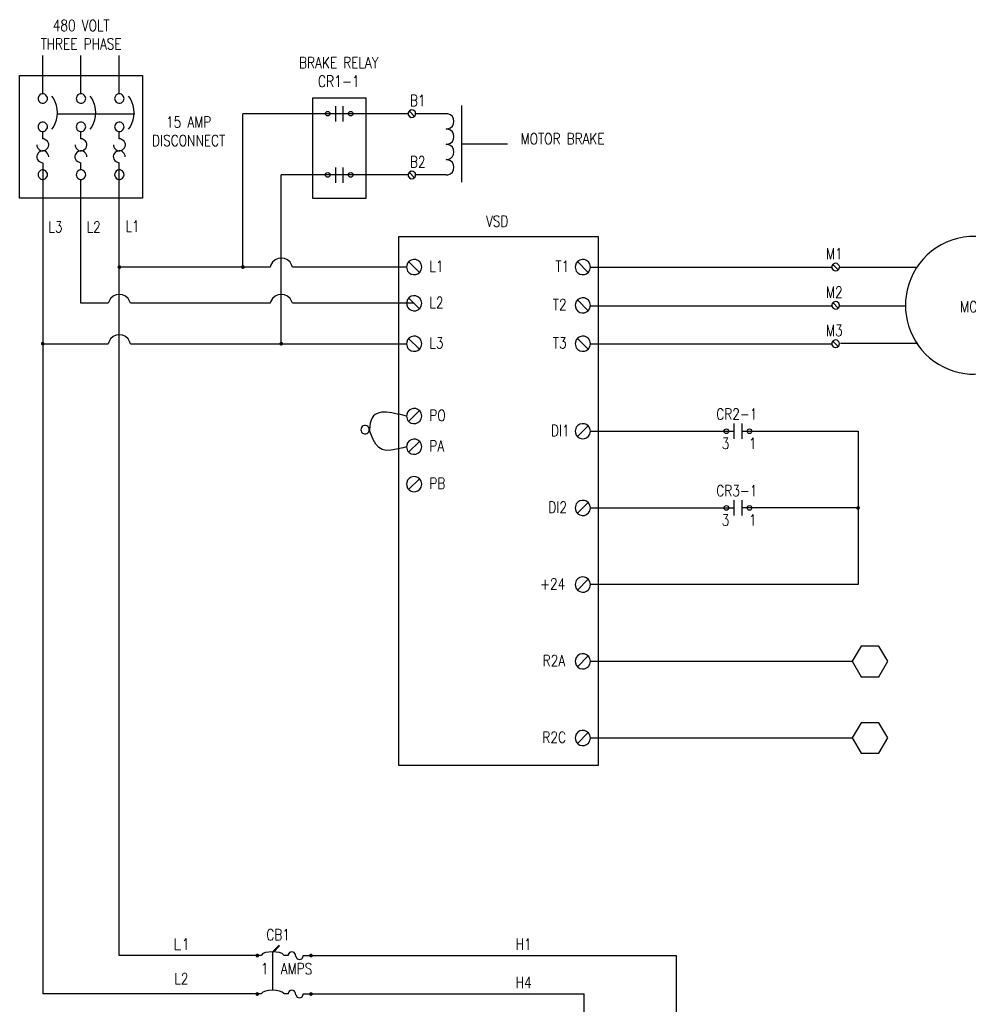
# Model space of a CAD drawing. Header units: inches. Extents: x 0 to 248, y 0 to 44.
# Tile 2 of 3: x 226 to 237, y 33 to 44. Entities that reach past the tile are written whole.
import ezdxf

# ---------------------------------------------------------------- set-up
doc = ezdxf.new("R2010")
doc.units = ezdxf.units.IN
doc.header["$MEASUREMENT"] = 0
doc.layers.add('E-ANNO-TEXT', color=2, linetype='Continuous')
doc.layers.add('E-DETL-GRPH', color=3, linetype='Continuous')
doc.styles.add('Annotative', font='romans.shx', dxfattribs={"width": 0.8, "height": 0.125})

msp = doc.modelspace()

# ---------------------------------------------------------------- linework, layer by layer
at = {"layer": 'E-DETL-GRPH', "lineweight": -3}
for points in [[(226.747, 43.571), (226.747, 44.004)], [(227.178, 43.571), (227.178, 44.004)], [(227.61, 43.571), (227.61, 44.004)], [(226.487, 43.779), (227.87, 43.779)], [(226.487, 42.398), (226.487, 43.779)], [(227.87, 43.779), (227.87, 42.398)], [(226.695, 43.53), (226.694, 43.518), (226.695, 43.506)], [(226.794, 43.494), (226.799, 43.506), (226.8, 43.518), (226.799, 43.53), (226.794, 43.542)], [(226.868, 43.523), (226.851, 43.546)], [(227.126, 43.53), (227.124, 43.518), (227.126, 43.506)], [(227.225, 43.494), (227.23, 43.506), (227.231, 43.518), (227.23, 43.53), (227.225, 43.542)], [(227.299, 43.523), (227.282, 43.546)], [(227.558, 43.53), (227.557, 43.518), (227.558, 43.506)], [(227.658, 43.494), (227.662, 43.506), (227.664, 43.518), (227.662, 43.53), (227.658, 43.542)], [(227.731, 43.523), (227.714, 43.546)], [(230.044, 43.434), (230.044, 43.261)], [(230.131, 43.261), (230.131, 43.434)], [(230.864, 43.361), (230.863, 43.348), (230.864, 43.336)], [(230.936, 43.318), (230.875, 43.379)], [(230.942, 43.326), (230.947, 43.336), (230.948, 43.348), (230.947, 43.361), (230.942, 43.371)], [(231.466, 43.44), (231.466, 42.577)], [(226.92, 43.348), (227.783, 43.348)], [(229.002, 41.621), (229.002, 43.348)], [(230.863, 43.348), (229.002, 43.348)], [(231.294, 43.348), (230.95, 43.348)], [(226.695, 43.212), (226.694, 43.2), (226.695, 43.188)], [(226.747, 43.066), (226.747, 43.147)], [(226.794, 43.176), (226.799, 43.188), (226.8, 43.2), (226.799, 43.212), (226.794, 43.225)], [(226.851, 43.173), (226.868, 43.196)], [(227.126, 43.212), (227.124, 43.2), (227.126, 43.188)], [(227.178, 43.066), (227.178, 43.147)], [(227.225, 43.176), (227.23, 43.188), (227.231, 43.2), (227.23, 43.212), (227.225, 43.225)], [(227.282, 43.173), (227.299, 43.196)], [(227.558, 43.212), (227.557, 43.2), (227.558, 43.188)], [(227.61, 43.066), (227.61, 43.147)], [(227.658, 43.176), (227.662, 43.188), (227.664, 43.2), (227.662, 43.212), (227.658, 43.225)], [(227.714, 43.173), (227.731, 43.196)], [(226.761, 43.063), (226.747, 43.064)], [(227.192, 43.063), (227.178, 43.064)], [(227.624, 43.063), (227.61, 43.064)], [(226.68, 42.997), (226.681, 42.983)], [(227.111, 42.997), (227.112, 42.983)], [(227.543, 42.997), (227.545, 42.983)], [(231.466, 43.009), (231.984, 43.009)], [(226.814, 42.863), (226.813, 42.876)], [(227.245, 42.863), (227.244, 42.876)], [(227.677, 42.863), (227.676, 42.876)], [(226.733, 42.797), (226.747, 42.795)], [(226.747, 42.795), (226.747, 33.435)], [(227.164, 42.797), (227.178, 42.795)], [(227.178, 42.714), (227.178, 42.795)], [(227.596, 42.797), (227.61, 42.795)], [(229.208, 33.867), (227.61, 33.867), (227.61, 42.795)], [(230.044, 42.743), (230.044, 42.571)], [(230.131, 42.571), (230.131, 42.743)], [(230.936, 42.627), (230.875, 42.688)], [(226.695, 42.673), (226.694, 42.661), (226.695, 42.649)], [(226.794, 42.636), (226.799, 42.649), (226.8, 42.661), (226.799, 42.673), (226.794, 42.685)], [(227.126, 42.673), (227.124, 42.661), (227.126, 42.649)], [(227.483, 41.213), (227.178, 41.213), (227.178, 42.606)], [(227.225, 42.636), (227.23, 42.649), (227.231, 42.661), (227.23, 42.673), (227.225, 42.685)], [(227.558, 42.673), (227.557, 42.661), (227.558, 42.649)], [(227.658, 42.636), (227.662, 42.649), (227.664, 42.661), (227.662, 42.673), (227.658, 42.685)], [(230.863, 42.658), (229.434, 42.658)], [(229.434, 40.757), (229.434, 42.658)], [(230.864, 42.67), (230.863, 42.658), (230.864, 42.646)], [(230.942, 42.635), (230.947, 42.646), (230.948, 42.658), (230.947, 42.67), (230.942, 42.681)], [(231.294, 42.658), (230.95, 42.658)], [(227.87, 42.398), (226.487, 42.398)], [(229.308, 41.621), (227.61, 41.621)], [(229.315, 41.639), (229.309, 41.621)], [(229.56, 41.621), (229.554, 41.639)], [(230.846, 41.621), (229.56, 41.621)], [(230.848, 41.637), (230.846, 41.621), (230.848, 41.604)], [(230.993, 41.559), (230.87, 41.682)], [(231.011, 41.588), (231.016, 41.604), (231.017, 41.621), (231.016, 41.637), (231.011, 41.653)], [(232.748, 41.637), (232.747, 41.621), (232.748, 41.604)], [(232.893, 41.559), (232.771, 41.682)], [(232.912, 41.588), (232.916, 41.604), (232.918, 41.621), (232.916, 41.637), (232.912, 41.653)], [(232.919, 41.621), (235.637, 41.621)], [(235.639, 41.633), (235.637, 41.621), (235.639, 41.608)], [(235.711, 41.59), (235.649, 41.651)], [(235.717, 41.643), (235.721, 41.633), (235.723, 41.621), (236.597, 41.621)], [(235.717, 41.598), (235.721, 41.608), (235.723, 41.621)], [(230.993, 41.151), (230.87, 41.274)], [(232.893, 41.129), (232.771, 41.251)], [(227.491, 41.231), (227.485, 41.213)], [(227.735, 41.213), (227.729, 41.231)], [(229.308, 41.213), (227.737, 41.213)], [(229.315, 41.231), (229.309, 41.213)], [(229.56, 41.213), (229.554, 41.231)], [(230.932, 41.213), (229.56, 41.213)], [(230.848, 41.229), (230.846, 41.213), (230.848, 41.196)], [(231.011, 41.181), (231.016, 41.196), (231.017, 41.213), (231.016, 41.229), (231.011, 41.245)], [(232.748, 41.206), (232.747, 41.19), (232.748, 41.173)], [(232.912, 41.158), (232.916, 41.173), (232.918, 41.19), (232.916, 41.206), (232.912, 41.222)], [(232.918, 41.184), (235.642, 41.184)], [(235.639, 41.202), (235.637, 41.19), (235.639, 41.177)], [(235.711, 41.159), (235.649, 41.22)], [(235.717, 41.167), (235.721, 41.177), (235.723, 41.19), (235.721, 41.202), (235.717, 41.213)], [(235.727, 41.184), (236.465, 41.184)], [(230.993, 40.696), (230.87, 40.818)], [(232.893, 40.696), (232.771, 40.818)], [(226.747, 40.757), (227.483, 40.757)], [(227.491, 40.776), (227.485, 40.757)], [(227.735, 40.757), (227.729, 40.776)], [(227.737, 40.757), (230.846, 40.757)], [(230.848, 40.774), (230.846, 40.757), (230.848, 40.74)], [(231.011, 40.725), (231.016, 40.74), (231.017, 40.757), (231.016, 40.774), (231.011, 40.789)], [(232.748, 40.774), (232.747, 40.757), (232.748, 40.74)], [(232.912, 40.725), (232.916, 40.74), (232.918, 40.757), (232.916, 40.774), (232.912, 40.789)], [(232.919, 40.757), (235.642, 40.757)], [(235.639, 40.77), (235.637, 40.757), (235.639, 40.745)], [(235.711, 40.727), (235.649, 40.788)], [(235.717, 40.734), (235.721, 40.745), (235.723, 40.757), (235.721, 40.77), (235.717, 40.78)], [(235.736, 40.762), (236.606, 40.762)], [(230.846, 39.943), (230.803, 39.952)], [(230.848, 39.96), (230.846, 39.943), (230.848, 39.926)], [(230.87, 39.882), (230.993, 40.004)], [(231.011, 39.911), (231.016, 39.926), (231.017, 39.943), (231.016, 39.96), (231.011, 39.975)], [(230.42, 39.766), (230.424, 39.776), (230.426, 39.789), (230.424, 39.801), (230.42, 39.813)], [(230.432, 39.825), (230.427, 39.789)], [(232.771, 39.711), (232.893, 39.833)], [(234.537, 39.686), (234.537, 39.859)], [(234.623, 39.859), (234.623, 39.686)], [(230.333, 39.801), (230.331, 39.789), (230.333, 39.776)], [(230.44, 39.752), (230.427, 39.789)], [(232.748, 39.789), (232.747, 39.772), (232.748, 39.755)], [(232.912, 39.74), (232.916, 39.755), (232.918, 39.772), (232.916, 39.789), (232.912, 39.804)], [(232.919, 39.772), (234.537, 39.773)], [(234.623, 39.772), (235.934, 39.772), (235.934, 38.045), (232.919, 38.045)], [(230.846, 39.598), (230.808, 39.587)], [(230.848, 39.615), (230.846, 39.598), (230.848, 39.581)], [(230.87, 39.537), (230.993, 39.657)], [(231.011, 39.566), (231.016, 39.581), (231.017, 39.598), (231.016, 39.615), (231.011, 39.63)], [(230.848, 39.193), (230.846, 39.176), (230.848, 39.159)], [(230.87, 39.115), (230.993, 39.237)], [(231.011, 39.144), (231.016, 39.159), (231.017, 39.176), (231.016, 39.193), (231.011, 39.208)], [(232.748, 38.925), (232.747, 38.909), (232.748, 38.892)], [(232.771, 38.848), (232.893, 38.97)], [(232.912, 38.877), (232.916, 38.892), (232.918, 38.909), (232.916, 38.925), (232.912, 38.941)], [(234.537, 38.822), (234.537, 38.994)], [(234.623, 38.994), (234.623, 38.822)], [(232.919, 38.909), (234.537, 38.909)], [(235.934, 38.909), (234.623, 38.909)], [(232.748, 38.062), (232.747, 38.045), (232.748, 38.029)], [(232.771, 37.984), (232.893, 38.105)], [(232.912, 38.013), (232.916, 38.029), (232.918, 38.045), (232.916, 38.062), (232.912, 38.078)], [(232.748, 37.198), (232.747, 37.181), (232.748, 37.164)], [(232.771, 37.12), (232.893, 37.242)], [(232.912, 37.149), (232.916, 37.164), (232.918, 37.181), (232.916, 37.198), (232.912, 37.213)], [(232.919, 37.181), (235.868, 37.181)], [(232.771, 36.256), (232.893, 36.379)], [(232.748, 36.334), (232.747, 36.318), (232.748, 36.301)], [(232.912, 36.285), (232.916, 36.301), (232.918, 36.318), (232.916, 36.334), (232.912, 36.35)], [(232.919, 36.318), (235.868, 36.318)], [(229.349, 33.91), (229.415, 33.977), (229.407, 33.98), (229.337, 33.91)], [(229.21, 33.873), (229.208, 33.867)], [(229.337, 33.91), (229.337, 33.479)], [(229.465, 33.867), (229.463, 33.873)], [(229.511, 33.867), (229.466, 33.867)], [(229.512, 33.878), (229.511, 33.867)], [(229.598, 33.856), (229.595, 33.878)], [(229.68, 33.856), (229.682, 33.867)], [(229.683, 33.867), (233.884, 33.867)], [(233.884, 33.867), (233.884, 32.701)], [(229.208, 33.435), (226.747, 33.435)], [(229.21, 33.441), (229.208, 33.435)], [(229.465, 33.435), (229.463, 33.441)], [(229.511, 33.435), (229.466, 33.435)], [(229.512, 33.446), (229.511, 33.435)], [(229.598, 33.424), (229.595, 33.446)], [(229.68, 33.424), (229.682, 33.435)], [(229.683, 33.435), (232.848, 33.435)], [(232.848, 32.701), (232.848, 33.435)]]:
    msp.add_lwpolyline(points, dxfattribs=at)
for points in [[(230.391, 43.521), (229.786, 43.521), (229.786, 42.398), (230.391, 42.398)], [(233.005, 41.966), (233.005, 36.009), (230.759, 36.009), (230.759, 41.966)], [(236.167, 37.008), (236.267, 37.181), (236.167, 37.353), (235.969, 37.353), (235.868, 37.181), (235.969, 37.008)], [(236.167, 36.145), (236.267, 36.318), (236.167, 36.49), (235.969, 36.49), (235.868, 36.318), (235.969, 36.145)]]:
    msp.add_lwpolyline(points, close=True, dxfattribs=at)
msp.add_lwpolyline([(237.189, 41.964, 0.355759), (236.474, 41.295), (236.468, 41.243), (236.467, 41.19), (236.468, 41.136), (236.474, 41.084, 0.3375), (237.137, 40.421), (237.189, 40.415), (237.243, 40.414, 0.35633), (238.002, 41.032), (238.011, 41.084), (238.017, 41.136), (238.019, 41.19), (238.017, 41.243), (238.011, 41.295), (238.002, 41.347, 0.336879), (237.296, 41.964), (237.243, 41.966)], format="xyb", close=True, dxfattribs=at)
for centre in [(229.958, 43.348), (230.217, 43.348), (229.958, 42.658), (230.217, 42.658), (234.45, 39.772), (234.71, 39.772), (234.45, 38.909), (234.71, 38.909)]:
    msp.add_circle(centre, 0.026, dxfattribs=at)
for points in [[(226.794, 43.542), (226.77, 43.587), (226.708, 43.579), (226.695, 43.53)], [(227.225, 43.542), (227.201, 43.587), (227.139, 43.579), (227.126, 43.53)], [(227.658, 43.542), (227.633, 43.587), (227.571, 43.579), (227.558, 43.53)], [(226.695, 43.506), (226.708, 43.457), (226.77, 43.449), (226.794, 43.494)], [(226.868, 43.196), (226.929, 43.303), (226.929, 43.415), (226.868, 43.523)], [(227.126, 43.506), (227.139, 43.457), (227.201, 43.449), (227.225, 43.494)], [(227.299, 43.196), (227.36, 43.303), (227.36, 43.415), (227.299, 43.523)], [(227.558, 43.506), (227.571, 43.457), (227.633, 43.449), (227.658, 43.494)], [(227.731, 43.196), (227.792, 43.303), (227.792, 43.415), (227.731, 43.523)], [(230.942, 43.371), (230.92, 43.402), (230.877, 43.396), (230.864, 43.361)], [(226.794, 43.225), (226.77, 43.269), (226.708, 43.261), (226.695, 43.212)], [(227.225, 43.225), (227.201, 43.269), (227.139, 43.261), (227.126, 43.212)], [(227.658, 43.225), (227.633, 43.269), (227.571, 43.261), (227.558, 43.212)], [(230.864, 43.336), (230.877, 43.301), (230.92, 43.295), (230.942, 43.326)], [(226.695, 43.188), (226.708, 43.139), (226.77, 43.131), (226.794, 43.176)], [(227.126, 43.188), (227.139, 43.139), (227.201, 43.131), (227.225, 43.176)], [(227.558, 43.188), (227.571, 43.139), (227.633, 43.131), (227.658, 43.176)], [(226.681, 42.983), (226.736, 42.844), (226.9, 43.008), (226.761, 43.063)], [(227.112, 42.983), (227.167, 42.844), (227.33, 43.008), (227.192, 43.063)], [(227.545, 42.983), (227.599, 42.844), (227.763, 43.008), (227.624, 43.063)], [(226.813, 42.876), (226.758, 43.015), (226.594, 42.852), (226.733, 42.797)], [(227.244, 42.876), (227.189, 43.015), (227.025, 42.852), (227.164, 42.797)], [(227.676, 42.876), (227.621, 43.015), (227.458, 42.852), (227.596, 42.797)], [(226.794, 42.685), (226.77, 42.73), (226.708, 42.722), (226.695, 42.673)], [(227.225, 42.685), (227.201, 42.73), (227.139, 42.722), (227.126, 42.673)], [(227.658, 42.685), (227.633, 42.73), (227.571, 42.722), (227.558, 42.673)], [(230.942, 42.681), (230.92, 42.712), (230.877, 42.705), (230.864, 42.67)], [(226.695, 42.649), (226.708, 42.6), (226.77, 42.592), (226.794, 42.636)], [(227.126, 42.649), (227.139, 42.6), (227.201, 42.592), (227.225, 42.636)], [(227.558, 42.649), (227.571, 42.6), (227.633, 42.592), (227.658, 42.636)], [(230.864, 42.646), (230.877, 42.61), (230.92, 42.604), (230.942, 42.635)], [(229.554, 41.639), (229.511, 41.749), (229.358, 41.749), (229.315, 41.639)], [(231.011, 41.653), (230.98, 41.731), (230.864, 41.721), (230.848, 41.637)], [(232.912, 41.653), (232.881, 41.731), (232.764, 41.721), (232.748, 41.637)], [(230.848, 41.604), (230.864, 41.52), (230.98, 41.51), (231.011, 41.588)], [(232.748, 41.604), (232.764, 41.52), (232.881, 41.51), (232.912, 41.588)], [(235.717, 41.643), (235.694, 41.674), (235.651, 41.668), (235.639, 41.633)], [(235.639, 41.608), (235.651, 41.573), (235.694, 41.567), (235.717, 41.598)], [(227.729, 41.231), (227.687, 41.341), (227.534, 41.341), (227.491, 41.231)], [(229.554, 41.231), (229.511, 41.341), (229.358, 41.341), (229.315, 41.231)], [(231.011, 41.245), (230.98, 41.323), (230.864, 41.313), (230.848, 41.229)], [(232.912, 41.222), (232.881, 41.3), (232.764, 41.29), (232.748, 41.206)], [(230.848, 41.196), (230.864, 41.112), (230.98, 41.102), (231.011, 41.181)], [(232.748, 41.173), (232.764, 41.089), (232.881, 41.079), (232.912, 41.158)], [(235.717, 41.213), (235.694, 41.243), (235.651, 41.237), (235.639, 41.202)], [(235.639, 41.177), (235.651, 41.142), (235.694, 41.136), (235.717, 41.167)], [(227.729, 40.776), (227.687, 40.886), (227.534, 40.886), (227.491, 40.776)], [(231.011, 40.789), (230.98, 40.868), (230.864, 40.858), (230.848, 40.774)], [(232.912, 40.789), (232.881, 40.868), (232.764, 40.858), (232.748, 40.774)], [(235.717, 40.78), (235.694, 40.811), (235.651, 40.805), (235.639, 40.77)], [(230.848, 40.74), (230.864, 40.657), (230.98, 40.647), (231.011, 40.725)], [(232.748, 40.74), (232.764, 40.657), (232.881, 40.647), (232.912, 40.725)], [(235.639, 40.745), (235.651, 40.71), (235.694, 40.704), (235.717, 40.734)], [(230.803, 39.952), (230.642, 39.987), (230.451, 40.048), (230.432, 39.825)], [(231.011, 39.975), (230.98, 40.053), (230.864, 40.043), (230.848, 39.96)], [(230.848, 39.926), (230.864, 39.843), (230.98, 39.833), (231.011, 39.911)], [(230.42, 39.813), (230.397, 39.85), (230.342, 39.84), (230.333, 39.801)], [(232.912, 39.804), (232.881, 39.882), (232.764, 39.872), (232.748, 39.789)], [(230.333, 39.776), (230.344, 39.735), (230.4, 39.728), (230.42, 39.766)], [(230.808, 39.587), (230.593, 39.531), (230.515, 39.533), (230.44, 39.752)], [(231.011, 39.63), (230.98, 39.708), (230.864, 39.698), (230.848, 39.615)], [(232.748, 39.755), (232.764, 39.672), (232.881, 39.662), (232.912, 39.74)], [(230.848, 39.581), (230.864, 39.497), (230.98, 39.487), (231.011, 39.566)], [(231.011, 39.208), (230.98, 39.286), (230.864, 39.276), (230.848, 39.193)], [(230.848, 39.159), (230.864, 39.076), (230.98, 39.066), (231.011, 39.144)], [(232.912, 38.941), (232.881, 39.019), (232.764, 39.009), (232.748, 38.925)], [(232.748, 38.892), (232.764, 38.808), (232.881, 38.798), (232.912, 38.877)], [(232.912, 38.078), (232.881, 38.156), (232.764, 38.146), (232.748, 38.062)], [(232.748, 38.029), (232.764, 37.945), (232.881, 37.935), (232.912, 38.013)], [(232.912, 37.213), (232.881, 37.291), (232.764, 37.281), (232.748, 37.198)], [(232.748, 37.164), (232.764, 37.08), (232.881, 37.07), (232.912, 37.149)], [(232.912, 36.35), (232.881, 36.428), (232.764, 36.418), (232.748, 36.334)], [(232.748, 36.301), (232.764, 36.217), (232.881, 36.207), (232.912, 36.285)], [(229.463, 33.873), (229.438, 33.922), (229.235, 33.922), (229.21, 33.873)], [(229.595, 33.878), (229.584, 33.92), (229.523, 33.92), (229.512, 33.878)], [(229.598, 33.856), (229.609, 33.814), (229.67, 33.814), (229.68, 33.856)], [(229.463, 33.441), (229.438, 33.49), (229.235, 33.49), (229.21, 33.441)], [(229.595, 33.446), (229.584, 33.488), (229.523, 33.488), (229.512, 33.446)], [(229.598, 33.424), (229.609, 33.382), (229.67, 33.382), (229.68, 33.424)]]:
    msp.add_open_spline(points, degree=3, dxfattribs=at)
msp.add_open_spline([(231.294, 42.658), (231.299, 42.658), (231.305, 42.659), (231.311, 42.659), (231.403, 42.678), (231.403, 42.81), (231.311, 42.829), (231.305, 42.829), (231.299, 42.83), (231.294, 42.831), (231.299, 42.831), (231.305, 42.832), (231.311, 42.832), (231.403, 42.851), (231.403, 42.983), (231.311, 43.002), (231.305, 43.002), (231.299, 43.003), (231.294, 43.003), (231.299, 43.004), (231.305, 43.004), (231.311, 43.005), (231.403, 43.023), (231.403, 43.156), (231.311, 43.174), (231.305, 43.175), (231.299, 43.175), (231.294, 43.176), (231.299, 43.176), (231.305, 43.177), (231.311, 43.177), (231.403, 43.196), (231.403, 43.328), (231.311, 43.347), (231.305, 43.347), (231.299, 43.348), (231.294, 43.348)], degree=3, knots=[0, 0, 0, 0, 1, 1, 1, 2, 2, 2, 3, 3, 3, 4, 4, 4, 5, 5, 5, 6, 6, 6, 7, 7, 7, 8, 8, 8, 9, 9, 9, 10, 10, 10, 11, 11, 11, 12, 12, 12, 12], dxfattribs=at)
at = {"layer": 'E-DETL-GRPH', "lineweight": -3, "transparency": 33554559}
for points in [[(227.592, 41.631), (227.589, 41.621), (227.61, 41.621)], [(227.589, 41.621), (227.592, 41.61), (227.61, 41.621)], [(227.6, 41.64), (227.592, 41.631), (227.61, 41.621)], [(227.592, 41.61), (227.6, 41.602), (227.61, 41.621)], [(227.61, 41.642), (227.6, 41.64), (227.61, 41.621)], [(227.6, 41.602), (227.61, 41.599), (227.61, 41.621)], [(227.621, 41.64), (227.61, 41.642), (227.61, 41.621)], [(227.629, 41.631), (227.621, 41.64), (227.61, 41.621)], [(227.632, 41.621), (227.629, 41.631), (227.61, 41.621)], [(227.61, 41.599), (227.621, 41.602), (227.61, 41.621)], [(227.621, 41.602), (227.629, 41.61), (227.61, 41.621)], [(227.629, 41.61), (227.632, 41.621), (227.61, 41.621)], [(228.984, 41.631), (228.981, 41.621), (229.002, 41.621)], [(228.981, 41.621), (228.984, 41.61), (229.002, 41.621)], [(228.991, 41.64), (228.984, 41.631), (229.002, 41.621)], [(228.984, 41.61), (228.991, 41.602), (229.002, 41.621)], [(229.002, 41.642), (228.991, 41.64), (229.002, 41.621)], [(228.991, 41.602), (229.002, 41.599), (229.002, 41.621)], [(229.013, 41.64), (229.002, 41.642), (229.002, 41.621)], [(229.02, 41.631), (229.013, 41.64), (229.002, 41.621)], [(229.023, 41.621), (229.02, 41.631), (229.002, 41.621)], [(229.002, 41.599), (229.013, 41.602), (229.002, 41.621)], [(229.013, 41.602), (229.02, 41.61), (229.002, 41.621)], [(229.02, 41.61), (229.023, 41.621), (229.002, 41.621)], [(226.729, 40.768), (226.726, 40.757), (226.747, 40.757)], [(226.726, 40.757), (226.729, 40.747), (226.747, 40.757)], [(226.736, 40.776), (226.729, 40.768), (226.747, 40.757)], [(226.729, 40.747), (226.736, 40.739), (226.747, 40.757)], [(226.747, 40.779), (226.736, 40.776), (226.747, 40.757)], [(226.736, 40.739), (226.747, 40.736), (226.747, 40.757)], [(226.758, 40.776), (226.747, 40.779), (226.747, 40.757)], [(226.765, 40.768), (226.758, 40.776), (226.747, 40.757)], [(226.768, 40.757), (226.765, 40.768), (226.747, 40.757)], [(226.747, 40.736), (226.758, 40.739), (226.747, 40.757)], [(226.758, 40.739), (226.765, 40.747), (226.747, 40.757)], [(226.765, 40.747), (226.768, 40.757), (226.747, 40.757)], [(229.415, 40.768), (229.411, 40.757), (229.434, 40.757)], [(229.411, 40.757), (229.415, 40.747), (229.434, 40.757)], [(229.424, 40.776), (229.415, 40.768), (229.434, 40.757)], [(229.415, 40.747), (229.424, 40.739), (229.434, 40.757)], [(229.434, 40.779), (229.424, 40.776), (229.434, 40.757)], [(229.424, 40.739), (229.434, 40.736), (229.434, 40.757)], [(229.445, 40.776), (229.434, 40.779), (229.434, 40.757)], [(229.453, 40.768), (229.445, 40.776), (229.434, 40.757)], [(229.456, 40.757), (229.453, 40.768), (229.434, 40.757)], [(229.434, 40.736), (229.445, 40.739), (229.434, 40.757)], [(229.445, 40.739), (229.453, 40.747), (229.434, 40.757)], [(229.453, 40.747), (229.456, 40.757), (229.434, 40.757)], [(235.912, 38.909), (235.915, 38.919), (235.934, 38.909)], [(235.915, 38.919), (235.923, 38.927), (235.934, 38.909)], [(235.923, 38.927), (235.934, 38.93), (235.934, 38.909)], [(235.934, 38.93), (235.944, 38.927), (235.934, 38.909)], [(235.944, 38.927), (235.952, 38.919), (235.934, 38.909)], [(235.952, 38.919), (235.955, 38.909), (235.934, 38.909)], [(235.915, 38.898), (235.912, 38.909), (235.934, 38.909)], [(235.923, 38.89), (235.915, 38.898), (235.934, 38.909)], [(235.934, 38.887), (235.923, 38.89), (235.934, 38.909)], [(235.955, 38.909), (235.952, 38.898), (235.934, 38.909)], [(235.952, 38.898), (235.944, 38.89), (235.934, 38.909)], [(235.944, 38.89), (235.934, 38.887), (235.934, 38.909)], [(229.146, 33.878), (229.143, 33.867), (229.164, 33.867)], [(229.143, 33.867), (229.146, 33.856), (229.164, 33.867)], [(229.153, 33.886), (229.146, 33.878), (229.164, 33.867)], [(229.146, 33.856), (229.153, 33.849), (229.164, 33.867)], [(229.164, 33.889), (229.153, 33.886), (229.164, 33.867)], [(229.153, 33.849), (229.164, 33.846), (229.164, 33.867)], [(229.176, 33.886), (229.164, 33.889), (229.164, 33.867)], [(229.184, 33.878), (229.176, 33.886), (229.164, 33.867)], [(229.187, 33.867), (229.184, 33.878), (229.164, 33.867)], [(229.164, 33.846), (229.176, 33.849), (229.164, 33.867)], [(229.176, 33.849), (229.184, 33.856), (229.164, 33.867)], [(229.184, 33.856), (229.187, 33.867), (229.164, 33.867)], [(229.751, 33.878), (229.748, 33.867), (229.769, 33.867)], [(229.748, 33.867), (229.751, 33.856), (229.769, 33.867)], [(229.758, 33.886), (229.751, 33.878), (229.769, 33.867)], [(229.751, 33.856), (229.758, 33.849), (229.769, 33.867)], [(229.769, 33.889), (229.758, 33.886), (229.769, 33.867)], [(229.758, 33.849), (229.769, 33.846), (229.769, 33.867)], [(229.78, 33.886), (229.769, 33.889), (229.769, 33.867)], [(229.787, 33.878), (229.78, 33.886), (229.769, 33.867)], [(229.79, 33.867), (229.787, 33.878), (229.769, 33.867)], [(229.769, 33.846), (229.78, 33.849), (229.769, 33.867)], [(229.78, 33.849), (229.787, 33.856), (229.769, 33.867)], [(229.787, 33.856), (229.79, 33.867), (229.769, 33.867)], [(229.146, 33.446), (229.143, 33.435), (229.164, 33.435)], [(229.143, 33.435), (229.146, 33.424), (229.164, 33.435)], [(229.153, 33.453), (229.146, 33.446), (229.164, 33.435)], [(229.146, 33.424), (229.153, 33.416), (229.164, 33.435)], [(229.164, 33.456), (229.153, 33.453), (229.164, 33.435)], [(229.153, 33.416), (229.164, 33.413), (229.164, 33.435)], [(229.176, 33.453), (229.164, 33.456), (229.164, 33.435)], [(229.184, 33.446), (229.176, 33.453), (229.164, 33.435)], [(229.187, 33.435), (229.184, 33.446), (229.164, 33.435)], [(229.164, 33.413), (229.176, 33.416), (229.164, 33.435)], [(229.176, 33.416), (229.184, 33.424), (229.164, 33.435)], [(229.184, 33.424), (229.187, 33.435), (229.164, 33.435)], [(229.751, 33.446), (229.748, 33.435), (229.769, 33.435)], [(229.748, 33.435), (229.751, 33.424), (229.769, 33.435)], [(229.758, 33.453), (229.751, 33.446), (229.769, 33.435)], [(229.751, 33.424), (229.758, 33.416), (229.769, 33.435)], [(229.769, 33.456), (229.758, 33.453), (229.769, 33.435)], [(229.758, 33.416), (229.769, 33.413), (229.769, 33.435)], [(229.78, 33.453), (229.769, 33.456), (229.769, 33.435)], [(229.787, 33.446), (229.78, 33.453), (229.769, 33.435)], [(229.79, 33.435), (229.787, 33.446), (229.769, 33.435)], [(229.769, 33.413), (229.78, 33.416), (229.769, 33.435)], [(229.78, 33.416), (229.787, 33.424), (229.769, 33.435)], [(229.787, 33.424), (229.79, 33.435), (229.769, 33.435)]]:
    msp.add_solid(points, dxfattribs=at)

# ---------------------------------------------------------------- texts
at = {"layer": 'E-ANNO-TEXT', "lineweight": -3, "char_height": 0.125, "style": 'Annotative'}
for s, insert, width, attachment_point in [('480 VOLT THREE PHASE', (227.18, 44.404), 1.1213, 2), ('\\pxqc;BRAKE RELAY {\\H1.02217x;CR1-1}', (229.438, 43.985), 1.29037, 1), ('15 AMP DISCONNECT', (228.391, 43.316), 0.97644, 2)]:
    msp.add_mtext(s, dxfattribs=dict(at, insert=insert, width=width, attachment_point=attachment_point))
at = {"layer": 'E-ANNO-TEXT', "lineweight": -3, "char_height": 0.125, "attachment_point": 7, "style": 'Annotative'}
for s, insert in [('B1', (230.884, 43.434)), ('MOTOR BRAKE', (232.131, 43.003)), ('B2', (230.884, 42.743)), ('L3', (226.811, 42.01)), ('L2', (227.242, 42.01)), ('L1', (227.68, 42.019)), ('VSD', (231.741, 42.074)), ('M1', (235.571, 41.708)), ('L1', (231.104, 41.567)), ('T1', (232.525, 41.567)), ('M2', (235.571, 41.275)), ('L2', (231.104, 41.159)), ('T2', (232.495, 41.135)), ('MOTOR', (237.083, 41.112)), ('M3', (235.571, 40.844)), ('L3', (231.104, 40.704)), ('T3', (232.495, 40.704)), ('PO', (231.104, 39.888)), ('CR2-1', (234.336, 39.903)), ('DI1', (232.475, 39.718)), ('PA', (231.104, 39.543)), ('3', (234.397, 39.572)), ('1', (234.704, 39.572)), ('PB', (231.104, 39.123)), ('CR3-1', (234.336, 39.04)), ('DI2', (232.444, 38.854)), ('3', (234.397, 38.709)), ('1', (234.704, 38.709)), ('+24', (232.351, 37.99)), ('R2A', (232.381, 37.127)), ('R2C', (232.377, 36.263)), ('CB1', (229.266, 34.04)), ('{\\W0.966197;L1}', (228.22, 33.933)), ('H1', (232.076, 33.933)), ('AMPS', (229.428, 33.657)), ('L2', (228.23, 33.546)), ('{\\W0.960000;1}', (229.196, 33.657)), ('H4', (232.076, 33.502))]:
    msp.add_mtext(s, dxfattribs=dict(at, insert=insert))

doc.saveas('drawing.dxf')
